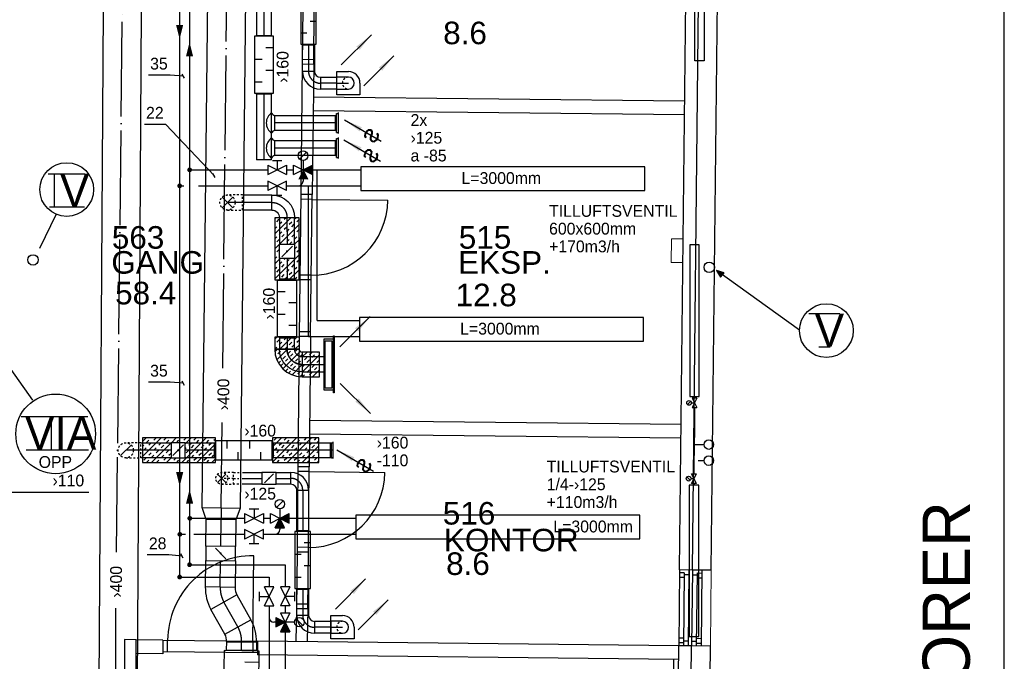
# Model space of a CAD drawing. Header units: millimetres. Extents: x 0 to 83248, y 0 to 52411.
# Tile 52 of 63: x 55965 to 66368, y 31077 to 37851. Entities that reach past the tile are written whole.
import ezdxf
from ezdxf.enums import TextEntityAlignment as Align

# ---------------------------------------------------------------- set-up
doc = ezdxf.new("R2010")
doc.units = ezdxf.units.MM
doc.header["$LTSCALE"] = 50
doc.header["$MEASUREMENT"] = 0
doc.header["$PDMODE"] = 1
for name, pattern in [('2V-CENT', [23, 20, -1.5, 0, -1.5]), ('V-GOMD', [0.8, 0.4, -0.4]), ('V-KU', [2, 1, 1]), ('V-V', [2, 1, 1])]:
    doc.linetypes.add(name, pattern=pattern)
doc.layers.get('0').update_dxf_attribs({"linetype": 'CONTINUOUS'})
for name, color, linetype in [('20605A200D001$0$832 Rominfo', 7, 'CONTINUOUS'), ('20605A200D001$0$A12-HEL1', 251, 'CONTINUOUS'), ('20605A200D001$0$A12-HEL3', 251, 'CONTINUOUS'), ('20605A200D001$0$A12-HEL4', 251, 'CONTINUOUS'), ('20605A200D001$0$A23-HEL1', 251, 'CONTINUOUS'), ('20605A200D001$0$A24-HEL1', 251, 'CONTINUOUS'), ('20605A200D001$0$A24-HEL2', 251, 'CONTINUOUS'), ('V060-', 3, 'CONTINUOUS'), ('V061-', 1, 'CONTINUOUS'), ('V070-', 3, 'CONTINUOUS'), ('V071-', 1, 'CONTINUOUS'), ('V090-', 2, 'CONTINUOUS'), ('V091', 1, 'CONTINUOUS'), ('V091-', 1, 'CONTINUOUS'), ('V100-', 6, 'CONTINUOUS'), ('V101-', 1, 'CONTINUOUS'), ('V110', 1, 'CONTINUOUS'), ('V110-', 6, 'CONTINUOUS'), ('V111', 3, 'CONTINUOUS'), ('V111-', 1, 'CONTINUOUS')]:
    doc.layers.add(name, color=color, linetype=linetype)
doc.styles.add('20605A200D001$0$Arial', font='arial.ttf', dxfattribs={"height": 238.125})
doc.styles.add('FISO', font='fiso')
doc.styles.add('ISO', font='ISO')
doc.styles.add('SIMPLEX', font='SIMPLEX')

# ---------------------------------------------------------------- blocks, each defined once
blk = doc.blocks.new('VUN')
at = {"color": 0}
blk.add_circle((0, 0), 0.5, dxfattribs=at)
blk = doc.blocks.new('LD_P')
for p, q in [((-0.5, 0.5), (-0.5, -0.5)), ((0.5, 0.5), (-0.5, 0.5)), ((0.5, -0.5), (0.5, 0.5)), ((-0.5, -0.5), (0.5, -0.5))]:
    blk.add_line(p, q)
at = {"color": 1}
for p, q in [((-0.3, 0.5), (-0.3, 0.1)), ((0.1, 0.5), (0.1, 0.1)), ((-0.1, -0.5), (-0.1, -0.1)), ((0.3, -0.5), (0.3, -0.1))]:
    blk.add_line(p, q, dxfattribs=at)
blk = doc.blocks.new('CBOJ90_PB', base_point=(86107, 31352))
at = {"color": 0, "linetype": 'ByBlock'}
blk.add_arc((86106, 31353), 1, 270, 360, dxfattribs=at)
blk = doc.blocks.new('KBOJ90_PB', base_point=(86107, 31352))
at = {"color": 0, "linetype": 'ByBlock'}
for p, q in [((86106.5, 31353), (86107.5, 31353)), ((86106, 31352.5), (86106, 31351.5))]:
    blk.add_line(p, q, dxfattribs=at)
for radius in [1.5, 0.5]:
    blk.add_arc((86106, 31353), radius, 270, 360, dxfattribs=at)
blk = doc.blocks.new('3BOJ90_PB', base_point=(86107, 31352))
for p in [(86107, 31353), (86106, 31352)]:
    blk.add_point(p)
at = {"color": 1, "linetype": '2V-CENT'}
blk.add_blockref('CBOJ90_PB', (86107, 31352), dxfattribs=at)
at = {"color": 0, "linetype": 'ByBlock'}
blk.add_blockref('KBOJ90_PB', (86107, 31352), dxfattribs=at)
at = {"style": 'ISO', "flags": 3}
blk.add_attdef('0', (86107, 31352), '', height=1, dxfattribs=at)
blk = doc.blocks.new('KSP_P', base_point=(16239.5, 22597.5))
at = {"color": 0, "linetype": 'ByBlock'}
for p, q in [((16240, 22598), (16239, 22598)), ((16239, 22598), (16239, 22597)), ((16240, 22597), (16240, 22598)), ((16239, 22597), (16240, 22597))]:
    blk.add_line(p, q, dxfattribs=at)
blk = doc.blocks.new('2SP_P', base_point=(16239.5, 22597.5))
for p in [(16239, 22597.5), (16240, 22597.5)]:
    blk.add_point(p)
at = {"color": 0, "linetype": 'ByBlock'}
blk.add_blockref('KSP_P', (16239.5, 22597.5), dxfattribs=at)
at = {"style": 'SIMPLEX', "flags": 3}
blk.add_attdef('0', (16239.5, 22597.5), '', height=1, dxfattribs=at)
blk = doc.blocks.new('V420', base_point=(455, 404.5))
blk.add_line((455, 404.5), (464, 404.5))
blk.add_solid([(455, 404.5), (459, 405), (459, 404)])
blk = doc.blocks.new('V421', base_point=(455.5, 404.5))
at = {"rotation": 180}
blk.add_blockref('V420', (464.5, 404.5), dxfattribs=at)
blk = doc.blocks.new('C3A', base_point=(16246, 22590.5))
at = {"color": 0, "linetype": 'ByBlock'}
blk.add_line((16247, 22590.5), (16246, 22590.5), dxfattribs=at)
blk = doc.blocks.new('K3A', base_point=(16246, 22590.5))
at = {"color": 0, "linetype": 'ByBlock'}
for p, q in [((16246, 22591), (16247, 22591)), ((16247, 22591), (16247, 22590)), ((16247, 22590), (16246, 22590))]:
    blk.add_line(p, q, dxfattribs=at)
blk = doc.blocks.new('33A', base_point=(16246, 22590.5))
blk.add_point((16247, 22590.5))
at = {"color": 0, "linetype": 'ByBlock'}
blk.add_blockref('K3A', (16246, 22590.5), dxfattribs=at)
at = {"color": 1, "linetype": '2V-CENT'}
blk.add_blockref('C3A', (16246, 22590.5), dxfattribs=at)
at = {"style": 'SIMPLEX', "flags": 3}
blk.add_attdef('0', (16246, 22590.5), '', height=1, dxfattribs=at)
blk = doc.blocks.new('SPJALL', base_point=(16229, 22594))
at = {"color": 1}
blk.add_line((16228.625, 22593.625), (16229.375, 22594.375), dxfattribs=at)
at = {"color": 1, "const_width": 0.075}
blk.add_lwpolyline([(16229, 22594.0375, -1), (16229, 22593.9625, -1), (16229, 22594.0375, -1)], format="xyb", dxfattribs=at)
blk = doc.blocks.new('CBOJ90_NB', base_point=(86107.402, 31352.24))
at = {"color": 0, "linetype": 'ByBlock'}
blk.add_line((86106.402, 31352.24), (86107.402, 31352.24), dxfattribs=at)
blk = doc.blocks.new('CBOJ90_UB', base_point=(86107.592, 31354.077))
at = {"color": 0, "linetype": 'ByBlock'}
blk.add_line((86106.592, 31354.077), (86107.592, 31354.077), dxfattribs=at)
blk = doc.blocks.new('FLCG90', base_point=(0, 3))
at = {"color": 1, "linetype": 'V-GOMD'}
blk.add_line((-0.346, 2.654), (0.346, 3.346), dxfattribs=at)
blk = doc.blocks.new('VAGG_P', base_point=(16250.5, 22586.5))
for p, q in [((16250, 22587.5), (16251, 22587.5)), ((16250, 22587.5), (16250, 22586.5)), ((16251, 22587.5), (16251, 22586.5))]:
    blk.add_line(p, q)
at = {"color": 6}
blk.add_line((16249.95, 22586.5), (16251.05, 22586.5), dxfattribs=at)
blk = doc.blocks.new('K1A', base_point=(16237, 22591.5))
at = {"color": 0, "linetype": 'ByBlock'}
blk.add_line((16237, 22592), (16237, 22591), dxfattribs=at)
blk = doc.blocks.new('21A', base_point=(16237, 22591.5))
blk.add_point((16237, 22591.5))
at = {"color": 0, "linetype": 'ByBlock'}
blk.add_blockref('K1A', (16237, 22591.5), dxfattribs=at)
at = {"style": 'SIMPLEX', "flags": 3}
blk.add_attdef('0', (16237, 22591.5), '', height=1, dxfattribs=at)
blk = doc.blocks.new('V422', base_point=(16230, 22585))
blk.add_blockref('V420', (16230, 22585))
at = {"style": 'SIMPLEX'}
blk.add_text('s', height=4, rotation=90, dxfattribs=at).set_placement((16238, 22585), align=Align.CENTER)
blk = doc.blocks.new('TLCG90', base_point=(0, 5))
at = {"color": 1, "linetype": 'V-GOMD'}
for p, q in [((-0.346, 5.346), (0.346, 4.654)), ((-0.346, 4.654), (0.346, 5.346))]:
    blk.add_line(p, q, dxfattribs=at)
blk = doc.blocks.new('CCDIMF_400X315X125', base_point=(3096, 30301))
at = {"color": 0, "linetype": 'ByBlock'}
blk.add_line((3033, 30301), (3158, 30301), dxfattribs=at)
blk = doc.blocks.new('KCDIMF_400X315X125', base_point=(3096, 30301))
at = {"color": 0, "linetype": 'ByBlock'}
for p, q in [((3033, 30101), (3033, 30501)), ((3033, 30501), (3158, 30459)), ((3158, 30459), (3158, 30144)), ((3158, 30144), (3033, 30101))]:
    blk.add_line(p, q, dxfattribs=at)
blk = doc.blocks.new('3CDIMF_400X315X125', base_point=(3096, 30301))
for p in [(3033, 30301), (3158, 30301)]:
    blk.add_point(p)
at = {"color": 0, "linetype": 'ByBlock'}
blk.add_blockref('KCDIMF_400X315X125', (3096, 30301), dxfattribs=at)
at = {"color": 1, "linetype": '2V-CENT'}
blk.add_blockref('CCDIMF_400X315X125', (3096, 30301), dxfattribs=at)
at = {"style": 'SIMPLEX', "flags": 3}
blk.add_attdef('0', (3096, 30301), '', height=1, dxfattribs=at)
blk = doc.blocks.new('CBOJ30_P', base_point=(16231.268, 22619))
at = {"color": 0, "linetype": 'ByBlock'}
blk.add_arc((16231, 22620), 1, 270, 300, dxfattribs=at)
blk = doc.blocks.new('KBOJ30_P', base_point=(16231.268, 22619))
at = {"color": 0, "linetype": 'ByBlock'}
for p, q in [((16231, 22619.5), (16231, 22618.5)), ((16231.25, 22619.567), (16231.75, 22618.701))]:
    blk.add_line(p, q, dxfattribs=at)
for radius in [0.5, 1.5]:
    blk.add_arc((16231, 22620), radius, 270, 300, dxfattribs=at)
blk = doc.blocks.new('3BOJ30_P', base_point=(16231.268, 22619))
for p in [(16231.5, 22619.134), (16231, 22619)]:
    blk.add_point(p)
at = {"color": 0, "linetype": 'ByBlock'}
blk.add_blockref('KBOJ30_P', (16231.268, 22619), dxfattribs=at)
at = {"color": 1, "linetype": '2V-CENT'}
blk.add_blockref('CBOJ30_P', (16231.268, 22619), dxfattribs=at)
at = {"style": 'ISO', "flags": 3}
blk.add_attdef('0', (16231.268, 22619), '', height=1, dxfattribs=at)
blk = doc.blocks.new('VF')
at = {"color": 0, "const_width": 0.5}
blk.add_lwpolyline([(-0.25, 0, 1), (0.25, 0, 1)], format="xyb", close=True, dxfattribs=at)
blk = doc.blocks.new('*X316')
at = {"color": 0}
for p, q in [((57265, 33241), (57459, 33436)), ((57265, 33400), (57300, 33436)), ((57302, 33384), (57329, 33411)), ((57382, 33411), (57406, 33436)), ((57488, 33411), (57512, 33436)), ((57514, 33384), (57541, 33411)), ((57568, 33385), (57619, 33436)), ((57621, 33385), (57647, 33411)), ((57678, 33176), (57937, 33436)), ((57700, 33411), (57725, 33436)), ((57715, 33372), (57778, 33436)), ((57806, 33411), (57831, 33436)), ((57832, 33384), (57859, 33411)), ((57939, 33384), (57965, 33411)), ((58018, 33411), (58034, 33427)), ((57265, 33347), (57276, 33358)), ((57276, 33305), (57302, 33331)), ((57329, 33358), (57355, 33384)), ((57359, 33176), (57565, 33382)), ((57382, 33305), (57408, 33331)), ((57408, 33278), (57435, 33305)), ((57435, 33358), (57461, 33384)), ((57461, 33331), (57488, 33358)), ((57514, 33278), (57541, 33305)), ((57715, 33319), (57726, 33331)), ((57726, 33278), (57753, 33305)), ((57753, 33358), (57779, 33384)), ((57779, 33331), (57806, 33358)), ((57832, 33278), (57859, 33305)), ((57837, 33176), (58034, 33374)), ((57886, 33331), (57912, 33358)), ((57912, 33305), (57939, 33331)), ((57965, 33358), (57992, 33384)), ((58018, 33305), (58034, 33321)), ((57276, 33199), (57302, 33225)), ((57306, 33176), (57329, 33199)), ((57329, 33252), (57355, 33278)), ((57355, 33225), (57382, 33252)), ((57412, 33176), (57435, 33199)), ((57461, 33225), (57488, 33252)), ((57488, 33199), (57514, 33225)), ((57518, 33176), (57567, 33225)), ((57541, 33252), (57565, 33276)), ((57594, 33199), (57620, 33225)), ((57625, 33176), (57647, 33199)), ((57731, 33176), (57753, 33199)), ((57779, 33225), (57806, 33252)), ((57806, 33199), (57832, 33225)), ((57859, 33252), (57886, 33278)), ((57912, 33199), (57939, 33225)), ((57943, 33176), (57965, 33199)), ((57965, 33252), (57992, 33278)), ((57992, 33225), (58018, 33252)), ((57996, 33176), (58034, 33215))]:
    blk.add_line(p, q, dxfattribs=at)
blk = doc.blocks.new('*X317')
at = {"color": 0}
for p, q in [((58636, 33181), (58891, 33436)), ((58636, 33340), (58732, 33436)), ((58655, 33411), (58679, 33436)), ((58761, 33411), (58785, 33436)), ((58787, 33384), (58814, 33411)), ((58791, 33176), (59050, 33436)), ((58893, 33384), (58920, 33411)), ((58973, 33411), (58997, 33436)), ((59079, 33411), (59103, 33436)), ((59105, 33384), (59126, 33405)), ((58655, 33305), (58681, 33331)), ((58681, 33278), (58708, 33305)), ((58708, 33358), (58734, 33384)), ((58734, 33331), (58761, 33358)), ((58787, 33278), (58814, 33305)), ((58840, 33331), (58867, 33358)), ((58867, 33305), (58893, 33331)), ((58920, 33358), (58946, 33384)), ((58950, 33176), (59126, 33352)), ((58973, 33305), (58999, 33331)), ((58999, 33278), (59026, 33305)), ((59026, 33358), (59052, 33384)), ((59052, 33331), (59079, 33358)), ((59105, 33278), (59126, 33299)), ((58636, 33234), (58655, 33252)), ((58685, 33176), (58708, 33199)), ((58734, 33225), (58761, 33252)), ((58761, 33199), (58787, 33225)), ((58814, 33252), (58840, 33278)), ((58867, 33199), (58893, 33225)), ((58897, 33176), (58920, 33199)), ((58920, 33252), (58946, 33278)), ((58946, 33225), (58973, 33252)), ((59003, 33176), (59026, 33199)), ((59052, 33225), (59079, 33252)), ((59079, 33199), (59105, 33225)), ((59109, 33176), (59126, 33193))]:
    blk.add_line(p, q, dxfattribs=at)
blk = doc.blocks.new('*X309')
at = {"color": 0}
for p, q in [((2210, 47023), (2227, 47040)), ((2210, 46917), (2317, 47024)), ((2227, 46987), (2254, 47014)), ((2230, 46777), (2414, 46961)), ((2280, 46934), (2307, 46961)), ((2307, 46908), (2333, 46934)), ((2333, 46987), (2353, 47007)), ((2360, 46961), (2385, 46986)), ((2413, 46908), (2439, 46933)), ((2210, 46811), (2227, 46828)), ((2227, 46881), (2254, 46908)), ((2254, 46855), (2280, 46881)), ((2307, 46802), (2333, 46828)), ((2360, 46855), (2386, 46881)), ((2366, 46755), (2478, 46866)), ((2386, 46828), (2413, 46855)), ((2440, 46881), (2460, 46902)), ((2260, 46755), (2280, 46775)), ((2333, 46775), (2360, 46802)), ((2440, 46775), (2466, 46802)), ((2472, 46755), (2493, 46775))]:
    blk.add_line(p, q, dxfattribs=at)
blk = doc.blocks.new('*X318')
at = {"color": 0}
for p, q in [((58660, 34477), (58683, 34500)), ((58681, 34445), (58708, 34471)), ((58708, 34418), (58734, 34445)), ((58714, 34372), (58842, 34500)), ((58734, 34498), (58736, 34500)), ((58761, 34471), (58787, 34498)), ((58814, 34418), (58840, 34445)), ((58867, 34471), (58893, 34498)), ((58893, 34445), (58920, 34471)), ((58661, 34372), (58681, 34392)), ((58767, 34372), (58787, 34392)), ((58840, 34392), (58867, 34418)), ((58873, 34372), (58920, 34419)), ((58950, 34290), (59002, 34342)), ((59026, 34312), (59052, 34339)), ((59105, 34339), (59109, 34342)), ((58950, 34130), (59133, 34313)), ((58973, 34259), (58999, 34286)), ((58999, 34233), (59026, 34259)), ((59052, 34286), (59079, 34312)), ((59105, 34233), (59132, 34259)), ((58950, 34184), (58973, 34206)), ((58999, 34127), (59026, 34153)), ((59026, 34100), (59052, 34127)), ((59052, 34180), (59079, 34206)), ((59060, 34082), (59133, 34154)), ((59079, 34153), (59105, 34180)), ((59132, 34206), (59133, 34207)), ((58954, 34082), (58973, 34100)), ((59132, 34100), (59133, 34101))]:
    blk.add_line(p, q, dxfattribs=at)
blk = doc.blocks.new('*X319')
at = {"color": 0}
for p, q in [((58661, 35591), (58830, 35761)), ((58661, 35750), (58671, 35761)), ((58661, 35432), (58920, 35691)), ((58681, 35718), (58708, 35744)), ((58708, 35691), (58734, 35718)), ((58761, 35744), (58777, 35761)), ((58814, 35691), (58840, 35718)), ((58840, 35665), (58867, 35691)), ((58867, 35744), (58883, 35761)), ((58893, 35718), (58920, 35744)), ((58661, 35644), (58681, 35665)), ((58708, 35585), (58734, 35612)), ((58734, 35559), (58761, 35585)), ((58761, 35638), (58787, 35665)), ((58787, 35612), (58814, 35638)), ((58840, 35559), (58867, 35585)), ((58893, 35612), (58920, 35638)), ((58661, 35538), (58681, 35559)), ((58681, 35506), (58708, 35532)), ((58787, 35506), (58814, 35532)), ((58815, 35481), (58840, 35506)), ((58867, 35532), (58893, 35559)), ((58868, 35481), (58920, 35532)), ((58661, 35114), (58920, 35373)), ((58681, 35400), (58708, 35426)), ((58708, 35373), (58710, 35375)), ((58870, 35429), (58893, 35453)), ((58893, 35400), (58920, 35426)), ((58661, 35326), (58681, 35347)), ((58661, 35273), (58718, 35330)), ((58708, 35267), (58734, 35293)), ((58734, 35240), (58761, 35267)), ((58761, 35320), (58771, 35330)), ((58787, 35293), (58814, 35320)), ((58840, 35240), (58867, 35267)), ((58893, 35293), (58920, 35320)), ((58661, 35220), (58681, 35240)), ((58681, 35187), (58708, 35214)), ((58787, 35187), (58814, 35214)), ((58810, 35104), (58920, 35214)), ((58814, 35161), (58840, 35187)), ((58867, 35214), (58893, 35240)), ((58704, 35104), (58708, 35108)), ((58734, 35134), (58761, 35161)), ((58761, 35108), (58787, 35134)), ((58867, 35108), (58893, 35134)), ((58916, 35104), (58920, 35108))]:
    blk.add_line(p, q, dxfattribs=at)
blk = doc.blocks.new('20605A200D001')
at = {"layer": '20605A200D001$0$A12-HEL1', "color": 7, "linetype": 'Continuous', "lineweight": 0}
for points in [[(78317, 32957), (78320, 33207)], [(78445, 33206), (78320, 33207)], [(78442, 32956), (78317, 32957)], [(78742, 29707), (78734, 28907)]]:
    blk.add_lwpolyline(points, dxfattribs=at)
at = {"layer": '20605A200D001$0$A12-HEL3', "color": 7}
for points in [[(78406, 29711), (78476, 36051)], [(78542, 29710), (78406, 29711)], [(78329, 22571), (78398, 28911)], [(78534, 28910), (78398, 28911)]]:
    blk.add_lwpolyline(points, dxfattribs=at)
at = {"layer": '20605A200D001$0$A12-HEL4', "color": 7}
for points in [[(78542, 29710), (78612, 36049)], [(78742, 29707), (78812, 36047)], [(78742, 29707), (78542, 29710)], [(78465, 22570), (78534, 28910)], [(78734, 28907), (78534, 28910)], [(78665, 22568), (78734, 28907)]]:
    blk.add_lwpolyline(points, dxfattribs=at)
at = {"layer": '20605A200D001$0$A23-HEL1', "color": 7}
for points in [[(78406, 29711), (78398, 28911)], [(78456, 29680), (78406, 29681)], [(78456, 29680), (78448, 28910)], [(78506, 29660), (78456, 29660)], [(78506, 29710), (78498, 28910)], [(78542, 29710), (78534, 28910)], [(78542, 29660), (78592, 29659)], [(78592, 29679), (78584, 28909)], [(78592, 29679), (78642, 29678)], [(78642, 29708), (78634, 28908)], [(78456, 29630), (78406, 29631)], [(78592, 29629), (78642, 29628)], [(78448, 28940), (78398, 28941)], [(78449, 28990), (78399, 28991)], [(78498, 28960), (78448, 28960)], [(78534, 28960), (78584, 28959)], [(78584, 28939), (78634, 28938)], [(78585, 28989), (78635, 28988)]]:
    blk.add_lwpolyline(points, dxfattribs=at)
at = {"layer": '20605A200D001$0$A24-HEL1', "color": 7}
for points in [[(74427, 35650), (74421, 35050)], [(74541, 35048), (74547, 35648)], [(74541, 35098), (74421, 35100)], [(74406, 33675), (74396, 32775)], [(74525, 33624), (74405, 33625)], [(74516, 32774), (74526, 33674)], [(74525, 33624), (75325, 33615)], [(74396, 32775), (74389, 32175)], [(74516, 32824), (74396, 32825)], [(74516, 32774), (74396, 32775)], [(74509, 32174), (74516, 32774)], [(74510, 32224), (74390, 32225)], [(74374, 30800), (74365, 29900)], [(74485, 29899), (74494, 30799)], [(74494, 30749), (74374, 30750)], [(74494, 30749), (75294, 30740)], [(73898, 28960), (73908, 29860)], [(74365, 29900), (74358, 29300)], [(74485, 29949), (74365, 29950)], [(74485, 29899), (74365, 29900)], [(74478, 29299), (74485, 29899)], [(74479, 29349), (74359, 29350)], [(72948, 28970), (73948, 28960)], [(72997, 28850), (72998, 28970)], [(73898, 28960), (73897, 28840)], [(72947, 28850), (73947, 28840)], [(78279, 22572), (78346, 28767)]]:
    blk.add_lwpolyline(points, dxfattribs=at)
for centre, radius, start, end in [((74525, 33624), 800, 269.3755, 359.374), ((74494, 30749), 800, 269.3759, 359.3738), ((73898, 28960), 900, 89.3748, 179.3757)]:
    blk.add_arc(centre, radius, start, end, dxfattribs=at)
at = {"layer": '20605A200D001$0$A24-HEL2', "color": 7}
for points in [[(74421, 35050), (74406, 33675)], [(74541, 35048), (74421, 35050)], [(74541, 35048), (74526, 33674)], [(78460, 34661), (74537, 34703)], [(78459, 34516), (74535, 34558)], [(74526, 33674), (74406, 33675)], [(74389, 32175), (74374, 30800)], [(74509, 32174), (74389, 32175)], [(74509, 32174), (74494, 30799)], [(78423, 31246), (74500, 31289)], [(78422, 31101), (74498, 31144)], [(74494, 30799), (74374, 30800)], [(74358, 29300), (74354, 28955)], [(74478, 29299), (74358, 29300)], [(74478, 29299), (74474, 28954)], [(72663, 28974), (72543, 28975)], [(72948, 28970), (72663, 28974)], [(72948, 28970), (72947, 28825)], [(73948, 28960), (73947, 28815)], [(78398, 28911), (73948, 28960)], [(72947, 28825), (72662, 28829)], [(78396, 28766), (73947, 28815)]]:
    blk.add_lwpolyline(points, dxfattribs=at)
for centre, radius, start, end in [((289883, 28120), 217342, 179.77461, 179.89221), ((288967, 28121), 216306, 179.77407, 179.89194)]:
    blk.add_arc(centre, radius, start, end, dxfattribs=at)
at = {"layer": '20605A200D001$0$832 Rominfo', "color": 7, "style": '20605A200D001$0$Arial'}
for s, p in [('8.6', (75909, 35262)), ('563', (72408, 33103)), ('515', (76074, 33103)), ('GANG', (72403, 32839)), ('EKSP.', (76067, 32839)), ('58.4', (72443, 32515)), ('12.8', (76040, 32495)), ('516', (75905, 30190)), ('KONTOR', (75917, 29907)), ('8.6', (75940, 29658))]:
    blk.add_text(s, height=238.1, dxfattribs=at).set_placement(p)

msp = doc.modelspace()

# ---------------------------------------------------------------- linework, layer by layer
at = {"layer": 'V060-', "linetype": 'Continuous'}
for p, q in [((57894.06, 32698.84), (58015.72, 43941.59)), ((58415.7, 43937.27), (58294.03, 32694.51)), ((58466.26, 38212.03, 216), (58466.26, 37685.86, 216)), ((58626.26, 37685.86, 216), (58626.26, 38212.03, 216)), ((56776.85, 26377.14), (56850.44, 37955.9)), ((57250.41, 37951.57), (57176.83, 26372.81)), ((58954.5, 37306), (58954.5, 37581.69)), ((59079.5, 37581.69), (59079.5, 37306)), ((59142.5, 37244.43), (59312.72, 37244.43)), ((58466.26, 37065.86, 216), (58466.26, 36370.06, 216)), ((58626.26, 36370.06, 216), (58626.26, 37065.86, 216)), ((59312.72, 37119.43), (59142.5, 37119.43)), ((58660.6, 36841.02, 216), (59303.16, 36841.02, 216)), ((59303.16, 36681.02, 216), (58660.6, 36681.02, 216)), ((58660.6, 36575.95, 216), (59303.16, 36575.95, 216)), ((59303.16, 36415.95, 216), (58660.6, 36415.95, 216)), ((58321.41, 36001.55), (58629.86, 36001.55)), ((58629.86, 35841.55), (58321.42, 35841.55)), ((58709.87, 35761.55), (58709.87, 35615.29)), ((58869.87, 35615.29), (58869.87, 35761.56)), ((58709.87, 35615.29), (58709.88, 35480.5)), ((58869.88, 35480.5), (58869.87, 35615.29)), ((58709.89, 35330.53), (58709.9, 35111.5)), ((58869.9, 35111.5), (58869.89, 35330.54)), ((58709.92, 34491.89), (58709.92, 34371.5)), ((58869.92, 34371.5), (58869.92, 34491.9)), ((59192.91, 34291.74), (58949.96, 34291.74)), ((58949.96, 34131.74), (59192.91, 34131.74)), ((57246.63, 33385), (57564.62, 33385)), ((57714.62, 33385), (58023.5, 33385)), ((58643.5, 33385), (59278.16, 33384.99)), ((57564.62, 33225), (57246.61, 33225)), ((58023.5, 33225), (57714.62, 33225)), ((59278.14, 33224.99), (58643.5, 33225)), ((58319.19, 33070.85), (58524.38, 33070.85)), ((58674.38, 33070.85), (58831.1, 33070.85)), ((58524.38, 32945.85), (58316.42, 32945.85)), ((58831.1, 32945.85), (58674.38, 32945.85)), ((58893.6, 32456.4), (58893.6, 32883.64)), ((59018.6, 32883.64), (59018.6, 32456.4)), ((57932.16, 32292.28), (57935.2, 32572.89)), ((58250.18, 32569.48), (58247.14, 32288.87)), ((57927.5, 31861.68), (57930.54, 32142.29)), ((58245.52, 32138.88), (58242.48, 31858.27)), ((58893.6, 31560.7), (58893.6, 31836.4)), ((59018.6, 31836.4), (59018.6, 31560.7)), ((58261.2, 31777.14), (58408.52, 31515.48)), ((58133.01, 31362.77), (57985.69, 31624.43)), ((59081.6, 31499.14), (59251.81, 31499.14)), ((59251.81, 31374.14), (59081.6, 31374.14)), ((58151.82, 31198.99), (58152.74, 31283.66)), ((58467.72, 31280.25), (58466.8, 31195.58))]:
    msp.add_line(p, q, dxfattribs=at)
at = {"layer": 'V060-', "color": 1, "linetype": '2V-CENT'}
for p, q in [((58110.02, 34172.53), (58215.71, 43939.43)), ((58546.26, 38212.03, 216), (58546.26, 37685.86, 216)), ((56988.49, 32230.48), (57050.42, 37953.73)), ((59017, 37581.69), (59017, 37306)), ((59312.72, 37181.93), (59142.5, 37181.93)), ((58546.26, 37065.86, 216), (58546.26, 36370.06, 216)), ((59303.16, 36761.02, 216), (58660.6, 36761.02, 216)), ((59303.16, 36495.95, 216), (58660.6, 36495.95, 216)), ((58629.86, 35921.55), (58321.41, 35921.55)), ((58789.87, 35615.29), (58789.87, 35761.55)), ((58789.87, 35615.29), (58789.88, 35480.5)), ((58789.89, 35330.53), (58789.9, 35111.5)), ((58789.92, 34491.89), (58789.92, 34371.5)), ((58949.96, 34211.74), (59192.91, 34211.74)), ((58094.05, 32696.67), (58103.79, 33597.3)), ((57564.62, 33305), (57246.62, 33305)), ((58023.5, 33305), (57714.62, 33305)), ((59278.15, 33304.99), (58643.5, 33305)), ((58316.42, 33008.35), (58524.38, 33008.35)), ((58674.38, 33008.35), (58831.1, 33008.35)), ((58956.1, 32883.64), (58956.1, 32456.4)), ((58089.65, 32290.57), (58092.69, 32571.18)), ((58084.99, 31859.97), (58088.03, 32140.58)), ((58956.1, 31836.4), (58956.1, 31560.7)), ((56976.84, 26374.97), (56982.07, 31637.07)), ((58270.77, 31439.12), (58123.45, 31700.79)), ((59251.81, 31436.64), (59081.6, 31436.64)), ((58309.31, 31197.29), (58310.23, 31281.95))]:
    msp.add_line(p, q, dxfattribs=at)
at = {"layer": 'V060-', "linetype": 'ByBlock'}
for p, q in [((59313.24, 37244.36), (59313.24, 37119.36)), ((59438.24, 37244.36), (59313.24, 37244.36)), ((59313.24, 37119.36), (59438.24, 37119.36)), ((59252.34, 31499.06), (59252.34, 31374.06)), ((59377.34, 31499.06), (59252.34, 31499.06)), ((59252.34, 31374.06), (59377.34, 31374.06))]:
    msp.add_line(p, q, dxfattribs=at)
at = {"layer": 'V060-'}
for p, q in [((58660.6, 36681.02, 216), (58660.6, 36841.02, 216)), ((58660.6, 36415.95, 216), (58660.6, 36575.95, 216))]:
    msp.add_line(p, q, dxfattribs=at)
at = {"layer": 'V060-', "color": 1, "linetype": 'V-GOMD'}
for p, q in [((58321.26, 36001.24), (58161.26, 36001.24)), ((58321.26, 35841.24), (58321.26, 36001.24)), ((58161.26, 35841.24), (58321.26, 35841.24)), ((57246.47, 33384.7), (57086.47, 33384.7)), ((57246.47, 33224.7), (57246.47, 33384.7)), ((57086.47, 33224.7), (57246.47, 33224.7)), ((58225.35, 33070.85), (58100.35, 33070.85)), ((58225.35, 33008.35), (58100.35, 33008.35)), ((58225.35, 32945.85), (58225.35, 33070.85)), ((58225.46, 33070.85), (58284.63, 33070.85)), ((58225.46, 33008.35), (58280.48, 33008.35)), ((58100.35, 32945.85), (58225.35, 32945.85)), ((58279.1, 32945.85), (58225.46, 32945.85))]:
    msp.add_line(p, q, dxfattribs=at)
at = {"layer": 'V060-', "color": 1, "linetype": 'Continuous'}
for p, q in [((58919.93, 34371.5), (58659.93, 34371.5)), ((58949.93, 34341.5), (58949.93, 34081.5))]:
    msp.add_line(p, q, dxfattribs=at)
at = {"layer": 'V060-', "color": 1}
for points in [[(58660.52, 35103.9), (58919.59, 35103.9), (58919.59, 35760.6), (58660.52, 35760.6)], [(58659.93, 34371.5), (58920.31, 34371.5), (58920.31, 34500.11), (58659.93, 34500.11)], [(58949.93, 34081.5), (59132.82, 34081.5), (59132.82, 34342.12), (58949.93, 34342.12)], [(57264.58, 33176.33), (58034.13, 33176.33), (58034.13, 33435.51), (57264.58, 33435.51)], [(58636.38, 33176.33), (59125.72, 33176.33), (59125.72, 33435.51), (58636.38, 33435.51)]]:
    msp.add_lwpolyline(points, close=True, dxfattribs=at)
at = {"layer": 'V060-', "color": 1, "linetype": 'V-GOMD'}
for centre, radius in [((58161.26, 35921.24), 80), ((57086.47, 33304.7), 80), ((58100.35, 33008.35), 62.5)]:
    msp.add_circle(centre, radius, dxfattribs=at)
at = {"layer": 'V060-', "linetype": 'V-GOMD'}
for centre in [(59438.24, 37181.86), (59377.34, 31436.56)]:
    msp.add_arc(centre, 62.5, 89.99993, 269.99993, dxfattribs=at)
at = {"layer": 'V060-', "linetype": 'ByBlock'}
for centre in [(59438.24, 37181.86), (59377.34, 31436.56)]:
    msp.add_arc(centre, 62.5, 269.99993, 449.99993, dxfattribs=at)
at = {"layer": 'V060-'}
for centre, radius, start, end in [((58701.49, 36761.02, 216), 130.71, 124.367445, 235.632555), ((58661.1, 36874.95, 216), 33.94, 190.250733, 269.163009), ((58661.1, 36647.09, 216), 33.94, 90.836991, 169.749267), ((58701.49, 36495.95, 216), 130.71, 124.367445, 235.632555), ((58661.1, 36609.88, 216), 33.94, 190.250733, 269.163009), ((58661.1, 36382.01, 216), 33.94, 90.836991, 169.749267)]:
    msp.add_arc(centre, radius, start, end, dxfattribs=at)
at = {"layer": 'V060-', "color": 1, "linetype": 'Continuous'}
for radius in [290, 30]:
    msp.add_arc((58949.93, 34371.5), radius, 180, 270, dxfattribs=at)
at = {"layer": 'V060-', "color": 1, "linetype": '2V-CENT'}
msp.add_arc((58949.93, 34371.5), 160, 180, 270, dxfattribs=at)
at = {"layer": 'V070-'}
for p, q in [((59315.24, 37058.86), (59315.24, 37303.86)), ((59315.24, 37303.86), (59438.24, 37303.86)), ((59560.24, 37181.86), (59560.24, 37058.86)), ((59560.24, 37058.86), (59315.24, 37058.86)), ((59180.85, 33940.24), (59180.87, 34483.24)), ((59180.87, 34483.24), (59280.87, 34483.24)), ((59192.92, 33961.74), (59192.94, 34461.74)), ((59192.94, 34461.74), (59262.94, 34461.74)), ((59262.94, 34461.74), (59262.92, 33961.74)), ((59280.85, 33910.74), (59280.87, 34512.74)), ((59280.87, 34483.24), (59280.85, 33940.24)), ((59280.87, 34512.74), (59288.87, 34512.74)), ((59288.87, 34512.74), (59288.85, 33910.74)), ((59280.85, 33940.24), (59180.85, 33940.24)), ((59262.92, 33961.74), (59192.92, 33961.74)), ((59288.85, 33910.74), (59280.85, 33910.74)), ((59254.34, 31313.56), (59254.34, 31558.56)), ((59254.34, 31558.56), (59377.34, 31558.56)), ((59499.34, 31436.56), (59499.34, 31313.56)), ((59499.34, 31313.56), (59254.34, 31313.56))]:
    msp.add_line(p, q, dxfattribs=at)
for centre in [(59438.24, 37181.86), (59377.34, 31436.56)]:
    msp.add_arc(centre, 122, 0, 90, dxfattribs=at)
at = {"layer": 'V091', "color": 3}
for p, q in [((56265.38, 36225.3), (56654.33, 36225.3)), ((56330.31, 36224.57), (56330.31, 35874.13)), ((56282.12, 35874.85), (56650.24, 35874.85)), ((64302.18, 34748.67), (64628.97, 34748.67)), ((64409.95, 34398.22), (64527.19, 34398.22)), ((55982.75, 33661.43), (56683.98, 33661.43)), ((56298.94, 33661.43), (56298.94, 33310.98)), ((56035.05, 33310.98), (56692.7, 33310.98))]:
    msp.add_line(p, q, dxfattribs=at)
at = {"layer": 'V091'}
for p, q in [((56351.31, 35796.51), (56175.91, 35436.14)), ((63408.39, 35178.87), (63326.62, 35203.57)), ((63326.62, 35203.57), (63370.11, 35131.46)), ((64204.59, 34574.83), (63326.62, 35203.57)), ((63370.11, 35131.46), (63408.39, 35178.87)), ((56105.39, 33833.86), (55481.02, 34712.15))]:
    msp.add_line(p, q, dxfattribs=at)
for centre, radius in [((56462.35, 36057.92), 283.79), ((64488.53, 34568.3), 283.79), ((56345.76, 33477.74), 420.94)]:
    msp.add_circle(centre, radius, dxfattribs=at)
msp.add_solid([(63370.11, 35131.46), (63408.39, 35178.87), (63326.62, 35203.57)], dxfattribs=at)
at = {"layer": 'V091-'}
for p, q in [((55511.89, 32863.54), (56287.43, 32863.54)), ((56287.43, 32863.54), (56694.42, 32863.54))]:
    msp.add_line(p, q, dxfattribs=at)
at = {"layer": 'V100-'}
msp.add_line((66368.43, 4442.74), (66368.43, 51173.73), dxfattribs=at)
at = {"layer": 'V100-', "color": 1}
for p, q in [((63055.37, 33822.83), (63020.02, 33787.48)), ((63069.55, 33855.15), (63119.55, 33755.15)), ((63119.55, 33855.15), (63069.55, 33755.15)), ((63119.55, 33855.15), (63069.55, 33855.15)), ((63062.69, 33805.15), (63094.55, 33805.15)), ((63069.55, 33755.15), (63119.55, 33755.15)), ((63050.88, 32987.73), (63015.52, 33023.08)), ((63058.2, 33005.41), (63090.06, 33005.41)), ((63065.06, 33055.41), (63115.06, 33055.41)), ((63065.06, 32955.41), (63115.06, 33055.41)), ((63115.06, 32955.41), (63065.06, 33055.41)), ((63115.06, 32955.41), (63065.06, 32955.41))]:
    msp.add_line(p, q, dxfattribs=at)
at = {"layer": 'V100-', "linetype": 'V-V'}
for p, q in [((63094.55, 33855.15), (63094.55, 33872.92)), ((63094.55, 33755.15), (63094.55, 33441.03)), ((63090.06, 33055.41), (63094.55, 33441.03)), ((63093.67, 33364.84), (63194.7, 33364.84)), ((63132.3, 33195.54), (63194.7, 33195.54)), ((63090.06, 32955.41), (63090.06, 32937.64))]:
    msp.add_line(p, q, dxfattribs=at)
at = {"layer": 'V100-', "color": 1}
for points in [[(63097.6, 39016.99), (63197.6, 39016.99), (63197.6, 37416.99), (63097.6, 37416.99)], [(63044.55, 33872.92), (63144.55, 33872.92), (63144.55, 35472.92), (63044.55, 35472.92)], [(63140.06, 32937.64), (63040.06, 32937.64), (63040.06, 31337.64), (63140.06, 31337.64)]]:
    msp.add_lwpolyline(points, close=True, dxfattribs=at)
for centre in [(63037.69, 33805.15), (63033.2, 33005.41)]:
    msp.add_circle(centre, 25, dxfattribs=at)
at = {"layer": 'V110'}
for points in [[(59570.88, 36047.73), (62570.88, 36047.73), (62570.88, 36297.73), (59570.88, 36297.73)], [(59556.38, 34457.76), (62556.38, 34457.76), (62556.38, 34707.76), (59556.38, 34707.76)], [(59518.44, 32368.8), (62518.44, 32368.8), (62518.44, 32618.8), (59518.44, 32618.8)]]:
    msp.add_lwpolyline(points, close=True, dxfattribs=at)
at = {"layer": 'V110-', "linetype": 'V-V'}
for p, q in [((57655.51, 39309.97), (57655.51, 36121.72)), ((57760.25, 39267.12), (57760.25, 36290.64)), ((57760.25, 36240.66), (57760.25, 32611.79)), ((58958.77, 36165.8), (58958.77, 36146.5)), ((57655.51, 36071.72), (57655.51, 32442.49)), ((57760.25, 32561.95), (57760.25, 32121.44)), ((58714.33, 32486.87), (58714.33, 32467.57)), ((57655.51, 32392.65), (57655.51, 31991.41)), ((58670.14, 31488.9), (58650.84, 31488.9)), ((58600.84, 31342.75), (58600.84, 21882.69)), ((58770.14, 31344.35), (58770.14, 22051.99))]:
    msp.add_line(p, q, dxfattribs=at)
at = {"layer": 'V110-', "color": 1}
for p, q in [((58923.41, 36380.45), (58994.12, 36451.16)), ((58585.89, 36215.8), (58785.89, 36315.8)), ((58585.89, 36315.8), (58785.89, 36215.8)), ((58585.89, 36315.8), (58585.89, 36215.8)), ((58635.89, 36365.8), (58735.89, 36365.8)), ((58685.89, 36365.8), (58685.89, 36265.8)), ((58785.89, 36315.8), (58785.89, 36215.8)), ((58858.77, 36215.8), (59058.77, 36315.8)), ((58858.77, 36315.8), (59058.77, 36215.8)), ((58858.77, 36215.8), (58858.77, 36315.8)), ((58958.77, 36365.8), (58958.77, 36265.8)), ((59058.77, 36215.8), (59058.77, 36315.8)), ((59008.77, 36165.8), (58958.77, 36265.8)), ((58785.89, 36146.5), (58585.89, 36046.5)), ((58785.89, 36046.5), (58585.89, 36146.5)), ((58585.89, 36146.5), (58585.89, 36046.5)), ((58785.89, 36046.5), (58785.89, 36146.5)), ((58735.89, 35996.5), (58635.89, 35996.5)), ((58685.89, 35996.5), (58685.89, 36096.5)), ((58678.98, 32701.51), (58749.69, 32772.22)), ((58391.46, 32686.87), (58491.46, 32686.87)), ((58441.46, 32686.87), (58441.46, 32586.87)), ((58714.33, 32686.87), (58714.33, 32586.87)), ((58341.46, 32636.87), (58341.46, 32536.87)), ((58341.46, 32636.87), (58541.46, 32536.87)), ((58341.46, 32536.87), (58541.46, 32636.87)), ((58541.46, 32636.87), (58541.46, 32536.87)), ((58614.33, 32536.87), (58614.33, 32636.87)), ((58614.33, 32636.87), (58814.33, 32536.87)), ((58614.33, 32536.87), (58814.33, 32636.87)), ((58664.33, 32486.87), (58714.33, 32586.87)), ((58764.33, 32486.87), (58714.33, 32586.87)), ((58814.33, 32536.87), (58814.33, 32636.87)), ((58341.46, 32467.57), (58341.46, 32367.57)), ((58541.46, 32367.57), (58341.46, 32467.57)), ((58541.46, 32467.57), (58341.46, 32367.57)), ((58541.46, 32367.57), (58541.46, 32467.57)), ((58664.33, 32486.87), (58764.33, 32486.87)), ((58441.46, 32317.57), (58441.46, 32417.57)), ((58491.46, 32317.57), (58391.46, 32317.57)), ((58650.84, 31861.78), (58550.84, 31861.78)), ((58550.84, 31661.78), (58650.84, 31861.78)), ((58650.84, 31661.78), (58550.84, 31861.78)), ((58820.14, 31861.78), (58720.14, 31861.78)), ((58820.14, 31861.78), (58720.14, 31661.78)), ((58720.14, 31861.78), (58820.14, 31661.78)), ((58500.84, 31711.78), (58500.84, 31811.78)), ((58500.84, 31761.78), (58600.84, 31761.78)), ((58870.14, 31761.78), (58770.14, 31761.78)), ((58870.14, 31811.78), (58870.14, 31711.78)), ((58550.84, 31661.78), (58650.84, 31661.78)), ((58820.14, 31661.78), (58720.14, 31661.78)), ((58670.14, 31538.9), (58670.14, 31438.9)), ((58670.14, 31538.9), (58770.14, 31488.9)), ((58720.14, 31588.9), (58820.14, 31588.9)), ((58820.14, 31588.9), (58720.14, 31388.9)), ((58720.14, 31588.9), (58820.14, 31388.9)), ((58884.78, 31524.26), (58955.49, 31453.55)), ((58670.14, 31438.9), (58770.14, 31488.9)), ((58870.14, 31488.9), (58770.14, 31488.9)), ((58720.14, 31388.9), (58820.14, 31388.9))]:
    msp.add_line(p, q, dxfattribs=at)
at = {"layer": 'V110-', "linetype": 'V-KU'}
for p, q in [((57785.92, 36265.8), (58585.89, 36265.8)), ((58785.89, 36265.8), (58858.77, 36265.8)), ((59058.77, 36265.8), (59570.88, 36265.8)), ((59106.87, 34675.83), (59106.87, 36265.8)), ((57680.65, 36096.5), (57699.22, 36096.5)), ((57853.68, 36096.5), (58585.89, 36096.5)), ((58785.89, 36096.5), (59570.88, 36096.5)), ((59015.52, 34506.53), (59015.52, 36096.5)), ((59106.87, 34675.83), (59556.38, 34675.83)), ((59016.54, 34506.53), (59556.38, 34506.53)), ((57787.21, 32586.87), (58341.46, 32586.87)), ((58541.46, 32586.87), (58614.33, 32586.87)), ((58814.33, 32586.87), (59518.44, 32586.87)), ((57682.47, 32417.57), (57716.5, 32417.57)), ((57804, 32417.57), (58341.46, 32417.57)), ((58541.46, 32417.57), (59518.44, 32417.57)), ((57785.25, 32096.44), (58770.14, 32096.44)), ((58770.14, 32096.44), (58770.14, 31861.78)), ((57680.51, 31966.41), (58600.84, 31966.41)), ((58600.84, 31966.41), (58600.84, 31861.78)), ((58600.84, 31661.78), (58600.84, 31342.75)), ((58770.14, 31661.78), (58770.14, 31588.9)), ((58770.14, 31388.9), (58770.14, 31342.75))]:
    msp.add_line(p, q, dxfattribs=at)
at = {"layer": 'V110-'}
for points in [[(57655.51, 37645.71, 0, 75, 0), (57655.51, 37795.71, 75, 75, 0)], [(57760.25, 37614.08, 0, 75, 0), (57760.25, 37464.08, 75, 75, 0)], [(57655.51, 32924.16, 0, 75, 0), (57655.51, 33074.16, 75, 75, 0)], [(57760.25, 32892.52, 0, 75, 0), (57760.25, 32742.52, 75, 75, 0)]]:
    msp.add_lwpolyline(points, format="xyseb", dxfattribs=at)
at = {"layer": 'V110-', "color": 1}
for centre in [(58958.77, 36415.8), (58714.33, 32736.87), (58920.14, 31488.9)]:
    msp.add_circle(centre, 50, dxfattribs=at)
at = {"layer": 'V110-', "linetype": 'V-V'}
for centre, start, end in [((58908.77, 36146.5), 270, 360), ((58664.33, 32467.57), 270, 360), ((58650.84, 31538.9), 180, 270)]:
    msp.add_arc(centre, 50, start, end, dxfattribs=at)
at = {"layer": 'V110-'}
for points in [[(59058.77, 36215.8), (59058.77, 36315.8), (58958.77, 36265.8)], [(58908.77, 36165.8), (59008.77, 36165.8), (58958.77, 36265.8)], [(58664.33, 32486.87), (58764.33, 32486.87), (58714.33, 32586.87)], [(58814.33, 32536.87), (58814.33, 32636.87), (58714.33, 32586.87)], [(58670.14, 31538.9), (58670.14, 31438.9), (58770.14, 31488.9)], [(58720.14, 31388.9), (58820.14, 31388.9), (58770.14, 31488.9)]]:
    msp.add_solid(points, dxfattribs=at)
at = {"layer": 'V111-'}
for p, q in [((57554.48, 37264.77), (57325.99, 37264.77)), ((57695.03, 37253.96), (57554.48, 37264.77)), ((57707.53, 37232.31), (57682.53, 37275.61)), ((57511.23, 36746.06), (57282.74, 36746.06)), ((58019.39, 36205.75), (57511.23, 36746.06)), ((58031.89, 36184.09), (58006.89, 36227.4)), ((57554.48, 34022.86), (57325.99, 34022.86)), ((57695.03, 34012.05), (57554.48, 34022.86)), ((57707.53, 33990.4), (57682.53, 34033.7)), ((57540.97, 32199.28), (57312.47, 32199.28)), ((57681.52, 32188.48), (57540.97, 32199.28)), ((57694.02, 32166.82), (57669.02, 32210.13))]:
    msp.add_line(p, q, dxfattribs=at)

# ---------------------------------------------------------------- block references
at = {"layer": 'V060-'}
msp.add_blockref('20605A200D001', (-15469.5, 2330.58), dxfattribs=at)
for name, p, xscale, yscale, zscale, rotation in [('LD_P', (59017, 37891.69), 600, 165, 600, 270), ('LD_P', (58546.26, 37375.86, 216), 600, 200, 600, 269.9999999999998), ('SPJALL', (58789.88, 35405.5), -150, 150, 150, 270.0020613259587), ('LD_P', (58789.91, 34801.5), -600, 200, 600, 270.0020613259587), ('LD_P', (58333.5, 33305), 600, 200, 600, 179.9994546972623), ('SPJALL', (57639.62, 33305), 150, 150, 150, 179.9998611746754), ('LD_P', (58956.1, 32146.4), 600, 165, 600, 270), ('SPJALL', (58088.84, 32215.58), 150, 150, 150, 89.38000000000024), ('LD_P', (58305.96, 30887.3), 600, 370, 600, 89.38000000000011)]:
    msp.add_blockref(name, p, dxfattribs=dict(at, xscale=xscale, yscale=yscale, zscale=zscale, rotation=rotation))
at = {"layer": 'V060-', "linetype": 'Continuous'}
for name, p, xscale, yscale, zscale, rotation in [('33A', (58546.26, 37675.86, 216), 10, 160.0000000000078, 10, 89.99999999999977), ('33A', (59017, 37591.69), 10, 125.000000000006, 10, 270), ('3BOJ90_PB', (59017, 37181), 125, 125, 125, 270), ('33A', (58546.26, 37075.86, 216), 10, 160.0000000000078, 10, 269.9999999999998), ('21A', (58546.26, 36370.06, 216), 160.0000000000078, 160.0000000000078, 160.0000000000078, 270), ('3BOJ90_PB', (58789.86, 35921.55), -160, 160, 160, 180.0020613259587), ('2SP_P', (58789.88, 35405.5), -150, 160.0000000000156, 150, 270.0020613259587), ('33A', (58789.9, 35101.5), -10, 160.0000000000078, 10, 270.0020613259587), ('33A', (58789.92, 34501.5), -10, 160.0000000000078, 10, 90.00206132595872), ('3BOJ90_PB', (58789.93, 34211.5), -160, 160, 160, 0.002061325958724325), ('2SP_P', (57639.62, 33305), 150, 160, 150, 179.9998611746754), ('33A', (58033.5, 33305), 10, 160, 10, 179.9994546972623), ('33A', (58633.5, 33305), 10, 160, 10, 359.9994546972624), ('3BOJ90_PB', (58956.1, 33008.35), 125.000000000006, 125.000000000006, 125.000000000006, 90), ('33A', (58956.1, 32446.4), 10, 125.000000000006, 10, 90), ('2SP_P', (58088.84, 32215.58), 150, 315, 150, 89.38000000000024), ('3BOJ30_P', (58082.53, 31774.61), 315, 315, 315, 269), ('33A', (58956.1, 31846.4), 10, 125.000000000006, 10, 270), ('3BOJ90_PB', (58956.1, 31435.7), 125, 125, 125, 270), ('3BOJ30_P', (58311.69, 31365.3), 315.0000000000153, 315.0000000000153, 315.0000000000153, 88.99999999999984), ('33A', (58309.2, 31187.29), 10, 315, 10, 89.38000000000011)]:
    msp.add_blockref(name, p, dxfattribs=dict(at, xscale=xscale, yscale=yscale, zscale=zscale, rotation=rotation))
at = {"layer": 'V060-', "color": 1, "linetype": '2V-CENT', "xscale": 125, "yscale": 125, "zscale": 125}
for p in [(59438.24, 37181.86), (59377.34, 31436.56)]:
    msp.add_blockref('CBOJ90_NB', p, dxfattribs=at)
at = {"layer": 'V060-', "color": 1, "yscale": 160, "zscale": 160}
for p, xscale in [((58161.26, 35921.24), 160), ((58161.26, 35921.24), -160), ((57086.47, 33304.7), 160)]:
    msp.add_blockref('FLCG90', p, dxfattribs=dict(at, xscale=xscale))
at = {"layer": 'V060-', "color": 1, "linetype": '2V-CENT', "xscale": 160, "yscale": 160, "zscale": 160, "rotation": 180}
for p in [(58161.26, 35921.24), (57086.47, 33304.7)]:
    msp.add_blockref('CBOJ90_UB', p, dxfattribs=at)
at = {"layer": 'V060-', "color": 1}
for name in ['*X319', '*X318', '*X316', '*X317']:
    msp.add_blockref(name, (0, 0), dxfattribs=at)
at = {"layer": 'V060-', "color": 1, "rotation": 180}
msp.add_blockref('*X309', (61159.89, 81126.35), dxfattribs=at)
at = {"layer": 'V060-'}
for name, p, xscale, yscale, zscale in [('TLCG90', (58100.35, 33008.35), 125, 125, 125), ('SPJALL', (58599.38, 33008.35), 125.000000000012, 125.000000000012, 125.000000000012)]:
    msp.add_blockref(name, p, dxfattribs=dict(at, xscale=xscale, yscale=yscale, zscale=zscale))
at = {"layer": 'V060-', "linetype": 'Continuous', "xscale": 150, "yscale": 125.000000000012, "zscale": 150}
msp.add_blockref('2SP_P', (58599.38, 33008.35), dxfattribs=at)
at = {"layer": 'V060-', "linetype": 'Continuous', "rotation": 269.38}
msp.add_blockref('3CDIMF_400X315X125', (58093.37, 32634.18), dxfattribs=at)
at = {"layer": 'V070-'}
for name, p, xscale, yscale, zscale, rotation in [('V421', (59363.31, 37373.87), 50, 50, 50, 45), ('V421', (59600.99, 37153.28), 50, 50, 50, 45), ('VAGG_P', (59333.16, 36761.02, 216), 200, 20, 200, 90), ('V422', (59395.49, 36794.04, 216), -50, 50, 50, 150), ('V422', (59389.46, 36583.16, 216), -50, 50, 50, 150), ('VAGG_P', (59333.16, 36495.95, 216), 200, 20, 200, 90), ('V421', (59348.97, 34398.85), -50, 50, 50, 224.9979386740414), ('V421', (59353.12, 34011.69), -50, 50, 50, 134.9979386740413), ('VAGG_P', (59278.15, 33304.99), 160, 20, 160, 90), ('V422', (59314.84, 33310.11), -50, 50, 50, 150), ('V421', (59302.41, 31628.57), 50, 50, 50, 45), ('V421', (59540.09, 31407.98), 50, 50, 50, 45)]:
    msp.add_blockref(name, p, dxfattribs=dict(at, xscale=xscale, yscale=yscale, zscale=zscale, rotation=rotation))
at = {"layer": 'V070-', "linetype": 'Continuous', "xscale": 10, "yscale": 160, "zscale": 10, "rotation": 180}
for p in [(59313.16, 36761.02, 216), (59313.16, 36495.95, 216), (59258.15, 33304.99)]:
    msp.add_blockref('33A', p, dxfattribs=at)
at = {"layer": 'V090-', "color": 1, "xscale": 110, "yscale": 110, "zscale": 110}
for p in [(56106.07, 35314.68), (63251.06, 35236.67)]:
    msp.add_blockref('VUN', p, dxfattribs=at)
at = {"layer": 'V100-', "color": 1, "xscale": 100, "yscale": 100, "zscale": 100}
for p in [(63246.46, 33364.71), (63246.46, 33195.41)]:
    msp.add_blockref('VUN', p, dxfattribs=at)
at = {"layer": 'V110-', "xscale": 50, "yscale": 50, "zscale": 50}
for p in [(57760.92, 36265.65), (57655.65, 36096.72), (57762.21, 32586.87), (57657.47, 32417.57), (57760.25, 32096.44), (57655.51, 31966.41)]:
    msp.add_blockref('VF', p, dxfattribs=at)

# ---------------------------------------------------------------- texts
at = {"layer": 'V061-', "color": 1, "style": 'FISO'}
for s, p in [('›160', (58805.37, 37185.47)), ('›160', (58661.43, 34685.65)), ('›400', (58179.82, 33727.21)), ('›400', (57046.23, 31748.93))]:
    msp.add_text(s, height=125, rotation=90, dxfattribs=at).set_placement(p)
for s, p in [('TILLUFTSVENTIL', (61558.69, 35769.98)), ('600x600mm', (61558.69, 35582.48)), ('+170m3/h', (61558.69, 35394.98)), ('›160', (58338.81, 33450.01)), ('TILLUFTSVENTIL', (61533.43, 33070.8)), ('1/4-›125', (61533.43, 32883.3)), ('›125', (58338.81, 32784.59)), ('+110m3/h', (61533.43, 32695.8))]:
    msp.add_text(s, height=125, dxfattribs=at).set_placement(p)
at = {"layer": 'V071-', "color": 1, "style": 'FISO'}
for s, p in [('2x', (60095.18, 36729.74)), ('›125', (60095.18, 36542.24)), ('a -85', (60095.18, 36354.74)), ('›160', (59737.3, 33323.38)), ('-110', (59737.3, 33135.88))]:
    msp.add_text(s, height=125, dxfattribs=at).set_placement(p)
at = {"layer": 'V091', "color": 3, "style": 'FISO'}
for s, p in [('V', (56389.87, 35875.31)), ('V', (64364.51, 34398.68)), ('VIA', (56020.95, 33311.44))]:
    msp.add_text(s, height=350, dxfattribs=at).set_placement(p)
at = {"layer": 'V091', "color": 1, "style": 'FISO'}
msp.add_text('OPP', height=125, dxfattribs=at).set_placement((56165.95, 33118.49))
at = {"layer": 'V091-', "color": 1, "style": 'FISO'}
msp.add_text('›110', height=125, dxfattribs=at).set_placement((56312.43, 32923.54))
at = {"layer": 'V101-', "color": 7, "style": 'FISO'}
msp.add_text('NY PLASSERING EKSIST. RADIATORER', height=500, rotation=90, dxfattribs=at).set_placement((66004.31, 20060.77))
at = {"layer": 'V111', "color": 1, "style": 'FISO'}
for p in [(60633.64, 36116.6), (60619.14, 34526.63), (61603.83, 32437.67)]:
    msp.add_text('L=3000mm', height=125, dxfattribs=at).set_placement(p)
at = {"layer": 'V111-', "color": 1, "style": 'FISO'}
for s, p in [('35', (57529.48, 37324.77)), ('22', (57486.23, 36806.06)), ('35', (57529.48, 34082.86)), ('28', (57515.97, 32259.28))]:
    msp.add_text(s, height=125, dxfattribs=at).set_placement(p, align=Align.RIGHT)

doc.saveas('drawing.dxf')
